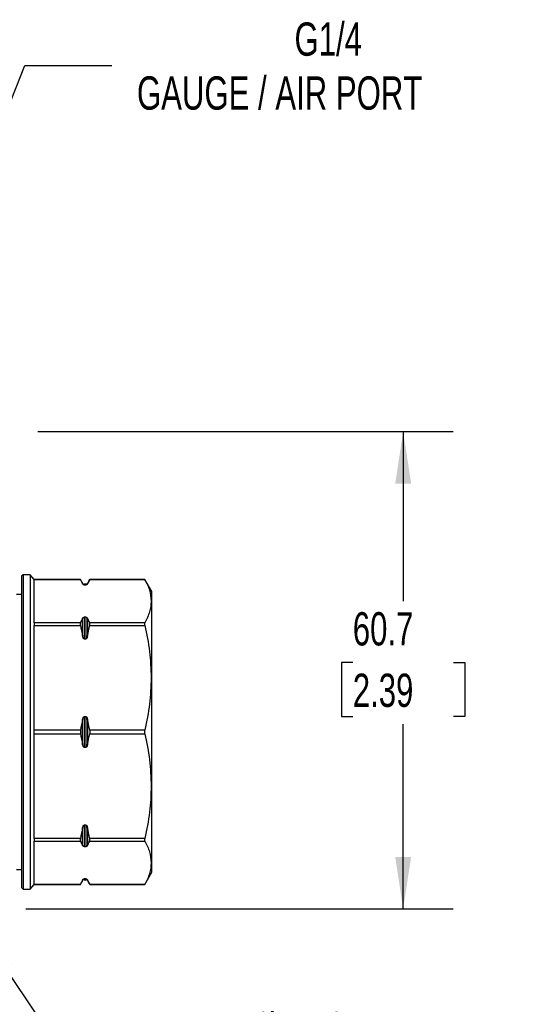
# Model space of a CAD drawing. Header units: millimetres. Extents: x 13 to 546, y 13 to 419.
# Tile 5 of 14: x 188 to 251, y 102 to 228. Entities that reach past the tile are written whole.
import ezdxf

# ---------------------------------------------------------------- set-up
doc = ezdxf.new("R2010")
doc.units = ezdxf.units.MM
doc.header["$LTSCALE"] = 2
doc.layers.add('DIMENSIONS', color=140, linetype='Continuous', lineweight=25)
doc.styles.add('SLDTEXTSTYLE0', font='TXT', dxfattribs={"width": 0.7})
doc.dimstyles.new('SLDDIMSTYLE0', dxfattribs={"dimtxt": 4.316016, "dimasz": 6.604, "dimexe": 0, "dimexo": 0.0625, "dimgap": 1.079004, "dimtad": 0, "dimtih": 1, "dimtoh": 1, "dimrnd": 1e-09, "dimzin": 12, "dimdsep": 46, "dimtxsty": 'SLDTEXTSTYLE0', "dimsah": 1, "dimcen": 0.09, "dimadec": 0, "dimazin": 3, "dimtfac": 1, "dimtmove": 0, "dimatfit": 0, "dimfxl": 0, "dimfrac": 2, "dimtolj": 1, "dimtzin": 12, "dimarcsym": 0})
doc.dimstyles.new('SLDDIMSTYLE1', dxfattribs={"dimtxt": 4.316016, "dimasz": 6.604, "dimexe": 0, "dimexo": 0.0625, "dimgap": 1.079004, "dimtad": 0, "dimtih": 1, "dimtoh": 1, "dimrnd": 1e-09, "dimzin": 12, "dimdsep": 46, "dimtxsty": 'SLDTEXTSTYLE0', "dimsah": 1, "dimcen": 0.09, "dimadec": 0, "dimazin": 3, "dimtfac": 1, "dimtofl": 0, "dimtmove": 0, "dimatfit": 3, "dimfxl": 0, "dimfrac": 2, "dimtolj": 1, "dimtzin": 12, "dimarcsym": 0})
doc.dimstyles.new('SLDDIMSTYLE2', dxfattribs={"dimtxt": 4.316016, "dimasz": 6.604, "dimexe": 0, "dimexo": 0.0625, "dimgap": 1.079004, "dimtad": 0, "dimtih": 1, "dimtoh": 1, "dimrnd": 1e-09, "dimzin": 12, "dimdsep": 46, "dimtxsty": 'SLDTEXTSTYLE0', "dimsah": 1, "dimcen": 0, "dimadec": 0, "dimazin": 3, "dimtfac": 1, "dimtofl": 0, "dimtmove": 0, "dimatfit": 3, "dimfxl": 0, "dimfrac": 2, "dimtolj": 1, "dimtzin": 12, "dimarcsym": 0})
doc.dimstyles.new('SLDDIMSTYLE3', dxfattribs={"dimtxt": 4.316016, "dimasz": 6.604, "dimexe": 0, "dimexo": 0.0625, "dimgap": 1.079004, "dimtad": 0, "dimtih": 1, "dimtoh": 1, "dimrnd": 1e-09, "dimzin": 12, "dimdsep": 46, "dimtxsty": 'SLDTEXTSTYLE0', "dimsah": 1, "dimcen": 0, "dimadec": 0, "dimazin": 3, "dimtfac": 1, "dimtofl": 0, "dimtmove": 0, "dimatfit": 3, "dimfxl": 0, "dimfrac": 2, "dimtolj": 1, "dimtzin": 12, "dimarcsym": 0})

# ---------------------------------------------------------------- blocks, each defined once
blk = doc.blocks.new('_D')
at = {"layer": 'DIMENSIONS'}
for p, q in [((133.09, 106.88), (133.09, 74.87)), ((180.59, 106.88), (180.59, 74.87)), ((133.09, 81.22), (120.39, 81.22)), ((149.08, 81.22), (147.63, 81.22)), ((147.63, 81.22), (147.63, 74.36)), ((161.91, 81.22), (163.36, 81.22)), ((163.36, 81.22), (163.36, 74.36)), ((180.59, 81.22), (193.29, 81.22)), ((147.63, 74.36), (149.08, 74.36)), ((163.36, 74.36), (161.91, 74.36))]:
    blk.add_line(p, q, dxfattribs=at)
for points in [[(133.09, 81.22), (126.49, 82.24), (126.49, 80.21)], [(180.59, 81.22), (187.2, 80.21), (187.2, 82.24)]]:
    blk.add_solid(points, dxfattribs=at)
at = {"layer": 'DIMENSIONS', "char_height": 4.233, "attachment_point": 1, "style": 'SLDTEXTSTYLE0'}
for s, insert in [('47.5', (149.08, 87.65)), ('1.87', (149.08, 79.82))]:
    blk.add_mtext(s, dxfattribs=dict(at, insert=insert))
blk = doc.blocks.new('_D_1')
at = {"layer": 'DIMENSIONS'}
for p, q in [((189.83, 175.31), (242.69, 175.31)), ((236.34, 175.31), (236.34, 153.75)), ((229.93, 145.92), (228.48, 145.92)), ((228.48, 145.92), (228.48, 139.06)), ((242.75, 145.92), (244.2, 145.92)), ((244.2, 145.92), (244.2, 139.06)), ((228.48, 139.06), (229.93, 139.06)), ((244.2, 139.06), (242.75, 139.06)), ((236.34, 114.61), (236.34, 138.09)), ((188.32, 114.61), (242.69, 114.61))]:
    blk.add_line(p, q, dxfattribs=at)
for points in [[(236.34, 175.31), (235.33, 168.7), (237.36, 168.7)], [(236.34, 114.61), (237.36, 121.21), (235.33, 121.21)]]:
    blk.add_solid(points, dxfattribs=at)
at = {"layer": 'DIMENSIONS', "char_height": 4.233, "attachment_point": 1, "style": 'SLDTEXTSTYLE0'}
for s, insert in [('60.7', (229.93, 152.34)), ('2.39', (229.93, 144.52))]:
    blk.add_mtext(s, dxfattribs=dict(at, insert=insert))
blk = doc.blocks.new('_D_2')
at = {"layer": 'DIMENSIONS'}
for p, q in [((182.07, 112.41), (197.94, 88.76)), ((218.42, 95.03), (216.97, 95.03)), ((216.97, 95.03), (216.97, 88.17)), ((231.25, 95.03), (232.69, 95.03)), ((232.69, 95.03), (232.69, 88.17)), ((197.94, 88.76), (209.05, 88.76)), ((216.97, 88.17), (218.42, 88.17)), ((232.69, 88.17), (231.25, 88.17))]:
    blk.add_line(p, q, dxfattribs=at)
blk.add_solid([(182.07, 112.41), (184.9, 106.36), (186.59, 107.49)], dxfattribs=at)
at = {"layer": 'DIMENSIONS', "char_height": 4.233, "attachment_point": 1, "style": 'SLDTEXTSTYLE0'}
for s, insert in [('%%c', (216.96, 101.45)), ('5.3', (223.47, 101.45)), ('0.21', (218.42, 93.62)), ('THRU X2', (212.22, 85.8))]:
    blk.add_mtext(s, dxfattribs=dict(at, insert=insert))
blk = doc.blocks.new('_D_5')
at = {"layer": 'DIMENSIONS'}
for p, q in [((158.03, 145.53), (188.16, 221.9)), ((188.16, 221.9), (199.27, 221.9))]:
    blk.add_line(p, q, dxfattribs=at)
blk.add_solid([(158.03, 145.53), (161.4, 151.3), (159.51, 152.05)], dxfattribs=at)
at = {"layer": 'DIMENSIONS', "attachment_point": 1, "style": 'SLDTEXTSTYLE0'}
for s, insert, char_height in [('G1/4', (222.51, 227.36), 4.233), ('GAUGE / AIR PORT', (202.45, 220.5), 4.2333)]:
    blk.add_mtext(s, dxfattribs=dict(at, insert=insert, char_height=char_height))

msp = doc.modelspace()

# ---------------------------------------------------------------- linework, layer by layer
for p, q in [((187.941, 157.106), (187.741, 156.906)), ((187.741, 156.906), (187.741, 137.106)), ((188.841, 157.106), (187.941, 157.106)), ((187.941, 157.106), (187.941, 117.106)), ((189.341, 156.506), (188.841, 157.106)), ((188.841, 157.106), (188.841, 155.584)), ((188.841, 155.584), (188.841, 117.106)), ((195.244, 156.506), (189.341, 156.506)), ((189.341, 156.506), (189.341, 156.505)), ((189.341, 150.996), (189.341, 156.505)), ((189.341, 156.505), (195.244, 156.505)), ((195.534, 156.005), (195.244, 156.506)), ((195.244, 156.505), (195.244, 156.506)), ((195.534, 155.935), (195.534, 156.005)), ((195.976, 155.905), (195.707, 155.905)), ((195.707, 155.905), (195.707, 155.805)), ((195.707, 155.805), (195.976, 155.805)), ((195.976, 155.805), (195.976, 155.905)), ((196.439, 156.506), (196.149, 156.005)), ((196.149, 156.005), (196.149, 155.935)), ((203.447, 156.506), (196.439, 156.506)), ((196.439, 156.505), (196.439, 156.506)), ((196.439, 156.505), (203.447, 156.505)), ((204.341, 154.956), (203.447, 156.506)), ((203.447, 156.505), (203.447, 156.506)), ((187.741, 154.606), (187.091, 154.606)), ((204.341, 119.256), (204.341, 154.956)), ((195.534, 149.274), (195.534, 151.566)), ((195.707, 151.696), (195.707, 148.96)), ((195.976, 151.696), (195.707, 151.696)), ((195.976, 148.96), (195.976, 151.696)), ((196.149, 151.566), (196.149, 149.274)), ((189.341, 150.996), (189.341, 150.65)), ((195.244, 150.996), (189.341, 150.996)), ((189.341, 137.351), (189.341, 150.65)), ((189.341, 150.65), (195.244, 150.65)), ((195.244, 150.65), (195.244, 150.996)), ((196.439, 150.65), (196.439, 150.996)), ((203.447, 150.996), (196.439, 150.996)), ((196.439, 150.65), (203.447, 150.65)), ((203.447, 150.65), (203.447, 150.996)), ((195.707, 148.96), (195.976, 148.96)), ((195.976, 139.041), (195.707, 139.041)), ((195.707, 139.041), (195.707, 135.171)), ((195.976, 135.171), (195.976, 139.041)), ((195.534, 135.486), (195.534, 138.726)), ((196.149, 138.726), (196.149, 135.486)), ((187.741, 137.106), (187.741, 117.306)), ((189.341, 136.861), (189.341, 137.351)), ((195.244, 137.351), (189.341, 137.351)), ((189.341, 136.861), (195.244, 136.861)), ((189.341, 123.563), (189.341, 136.861)), ((195.244, 137.351), (195.244, 136.861)), ((196.439, 137.351), (196.439, 136.861)), ((203.447, 137.351), (196.439, 137.351)), ((196.439, 136.861), (203.447, 136.861)), ((203.447, 136.861), (203.447, 137.351)), ((195.707, 135.171), (195.976, 135.171)), ((195.534, 122.646), (195.534, 124.938)), ((195.976, 125.252), (195.707, 125.252)), ((195.707, 125.252), (195.707, 122.516)), ((195.976, 122.516), (195.976, 125.252)), ((196.149, 124.938), (196.149, 122.646)), ((195.244, 123.563), (189.341, 123.563)), ((189.341, 123.563), (189.341, 123.216)), ((189.341, 117.708), (189.341, 123.216)), ((189.341, 123.216), (195.244, 123.216)), ((195.244, 123.216), (195.244, 123.563)), ((203.447, 123.563), (196.439, 123.563)), ((196.439, 123.216), (196.439, 123.563)), ((196.439, 123.216), (203.447, 123.216)), ((203.447, 123.216), (203.447, 123.563)), ((195.707, 122.516), (195.976, 122.516)), ((187.091, 119.606), (187.741, 119.606)), ((203.447, 117.706), (204.341, 119.256)), ((195.244, 117.706), (195.534, 118.208)), ((195.534, 118.208), (195.534, 118.277)), ((195.976, 118.407), (195.707, 118.407)), ((195.707, 118.407), (195.707, 118.308)), ((195.707, 118.308), (195.976, 118.308)), ((195.976, 118.308), (195.976, 118.407)), ((196.149, 118.277), (196.149, 118.208)), ((196.149, 118.208), (196.439, 117.706)), ((187.741, 117.306), (187.941, 117.106)), ((187.941, 117.106), (188.841, 117.106)), ((188.841, 117.106), (189.341, 117.706)), ((189.341, 117.708), (189.341, 117.706)), ((195.244, 117.708), (189.341, 117.708)), ((189.341, 117.706), (195.244, 117.706)), ((195.244, 117.706), (195.244, 117.708)), ((203.447, 117.708), (196.439, 117.708)), ((196.439, 117.706), (196.439, 117.708)), ((196.439, 117.706), (203.447, 117.706)), ((203.447, 117.706), (203.447, 117.708))]:
    msp.add_line(p, q)
for centre, start, end in [((195.707, 156.105), 210, 270), ((195.976, 156.105), 270, 330), ((195.707, 118.108), 90, 150), ((195.976, 118.108), 30, 90)]:
    msp.add_arc(centre, 0.2, start, end)
for points in [[(195.244, 156.505), (195.35, 156.315), (195.447, 156.126), (195.534, 155.935)], [(196.149, 155.935), (196.236, 156.126), (196.333, 156.315), (196.439, 156.505)], [(195.534, 151.566), (195.447, 151.375), (195.35, 151.185), (195.244, 150.996)], [(196.439, 150.996), (196.333, 151.185), (196.236, 151.375), (196.149, 151.566)], [(195.244, 150.65), (195.35, 150.193), (195.447, 149.735), (195.534, 149.274)], [(196.149, 149.274), (196.236, 149.735), (196.333, 150.193), (196.439, 150.65)], [(195.534, 138.726), (195.447, 138.266), (195.35, 137.808), (195.244, 137.351)], [(196.439, 137.351), (196.333, 137.808), (196.236, 138.266), (196.149, 138.726)], [(195.244, 136.861), (195.35, 136.404), (195.447, 135.946), (195.534, 135.486)], [(196.149, 135.486), (196.236, 135.946), (196.333, 136.404), (196.439, 136.861)], [(195.534, 124.938), (195.447, 124.478), (195.35, 124.019), (195.244, 123.563)], [(196.439, 123.563), (196.333, 124.019), (196.236, 124.478), (196.149, 124.938)], [(195.244, 123.216), (195.35, 123.027), (195.447, 122.837), (195.534, 122.646)], [(196.149, 122.646), (196.236, 122.837), (196.333, 123.027), (196.439, 123.216)], [(195.534, 118.277), (195.447, 118.087), (195.35, 117.897), (195.244, 117.708)], [(196.439, 117.708), (196.333, 117.897), (196.236, 118.087), (196.149, 118.277)]]:
    msp.add_open_spline(points, degree=3)
for points, knots in [([(195.707, 155.805), (195.69, 155.805), (195.674, 155.808), (195.648, 155.816), (195.637, 155.821), (195.609, 155.837), (195.596, 155.849), (195.56, 155.885), (195.545, 155.91), (195.534, 155.935)], [0, 0, 0, 0, 0.125, 0.125, 0.25, 0.25, 0.5, 0.5, 1, 1, 1, 1]), ([(196.149, 155.935), (196.138, 155.91), (196.122, 155.885), (196.087, 155.849), (196.073, 155.837), (196.045, 155.821), (196.035, 155.816), (196.009, 155.808), (195.993, 155.805), (195.976, 155.805)], [0, 0, 0, 0, 0.5, 0.5, 0.75, 0.75, 0.875, 0.875, 1, 1, 1, 1]), ([(203.447, 156.505), (203.701, 156.05), (203.902, 155.594), (204.174, 154.679), (204.245, 154.22), (204.247, 153.299), (204.177, 152.836), (203.904, 151.91), (203.701, 151.452), (203.447, 150.996)], [0, 0, 0, 0, 0.25, 0.25, 0.5, 0.5, 0.75, 0.75, 1, 1, 1, 1]), ([(195.534, 151.566), (195.545, 151.591), (195.56, 151.616), (195.596, 151.652), (195.609, 151.664), (195.637, 151.68), (195.648, 151.685), (195.674, 151.693), (195.69, 151.696), (195.707, 151.696)], [0, 0, 0, 0, 0.5, 0.5, 0.75, 0.75, 0.875, 0.875, 1, 1, 1, 1]), ([(195.976, 151.696), (195.993, 151.696), (196.009, 151.693), (196.035, 151.685), (196.046, 151.68), (196.074, 151.664), (196.087, 151.652), (196.122, 151.616), (196.138, 151.591), (196.149, 151.566)], [0, 0, 0, 0, 0.125, 0.125, 0.25, 0.25, 0.5, 0.5, 1, 1, 1, 1]), ([(203.447, 150.65), (203.701, 149.554), (203.902, 148.453), (204.174, 146.237), (204.246, 145.122), (204.246, 142.879), (204.174, 141.764), (203.902, 139.548), (203.701, 138.447), (203.447, 137.351)], [0, 0, 0, 0, 0.25, 0.25, 0.5, 0.5, 0.75, 0.75, 1, 1, 1, 1]), ([(195.707, 148.96), (195.69, 148.96), (195.674, 148.967), (195.648, 148.987), (195.637, 148.999), (195.609, 149.038), (195.596, 149.066), (195.56, 149.153), (195.545, 149.213), (195.534, 149.274)], [0, 0, 0, 0, 0.125, 0.125, 0.25, 0.25, 0.5, 0.5, 1, 1, 1, 1]), ([(196.149, 149.274), (196.138, 149.213), (196.122, 149.153), (196.087, 149.066), (196.073, 149.038), (196.045, 148.999), (196.035, 148.987), (196.009, 148.967), (195.993, 148.96), (195.976, 148.96)], [0, 0, 0, 0, 0.5, 0.5, 0.75, 0.75, 0.875, 0.875, 1, 1, 1, 1]), ([(195.534, 138.726), (195.545, 138.787), (195.56, 138.848), (195.596, 138.935), (195.609, 138.963), (195.637, 139.002), (195.648, 139.014), (195.674, 139.033), (195.69, 139.041), (195.707, 139.041)], [0, 0, 0, 0, 0.5, 0.5, 0.75, 0.75, 0.875, 0.875, 1, 1, 1, 1]), ([(195.976, 139.041), (195.993, 139.041), (196.009, 139.033), (196.035, 139.013), (196.046, 139.001), (196.074, 138.962), (196.087, 138.934), (196.122, 138.848), (196.138, 138.787), (196.149, 138.726)], [0, 0, 0, 0, 0.125, 0.125, 0.25, 0.25, 0.5, 0.5, 1, 1, 1, 1]), ([(203.447, 136.861), (203.701, 135.763), (203.902, 134.662), (204.174, 132.454), (204.245, 131.346), (204.247, 129.122), (204.177, 128.004), (203.904, 125.77), (203.701, 124.662), (203.447, 123.563)], [0, 0, 0, 0, 0.25, 0.25, 0.5, 0.5, 0.75, 0.75, 1, 1, 1, 1]), ([(195.707, 135.171), (195.69, 135.171), (195.674, 135.179), (195.648, 135.199), (195.637, 135.211), (195.609, 135.25), (195.596, 135.278), (195.56, 135.364), (195.545, 135.425), (195.534, 135.486)], [0, 0, 0, 0, 0.125, 0.125, 0.25, 0.25, 0.5, 0.5, 1, 1, 1, 1]), ([(196.149, 135.486), (196.138, 135.425), (196.122, 135.364), (196.087, 135.277), (196.073, 135.249), (196.045, 135.211), (196.035, 135.198), (196.009, 135.179), (195.993, 135.171), (195.976, 135.171)], [0, 0, 0, 0, 0.5, 0.5, 0.75, 0.75, 0.875, 0.875, 1, 1, 1, 1]), ([(195.534, 124.938), (195.545, 124.999), (195.56, 125.059), (195.596, 125.146), (195.609, 125.174), (195.637, 125.213), (195.648, 125.225), (195.674, 125.245), (195.69, 125.252), (195.707, 125.252)], [0, 0, 0, 0, 0.5, 0.5, 0.75, 0.75, 0.875, 0.875, 1, 1, 1, 1]), ([(195.976, 125.252), (195.993, 125.252), (196.009, 125.245), (196.035, 125.225), (196.046, 125.213), (196.074, 125.174), (196.087, 125.146), (196.122, 125.059), (196.138, 124.999), (196.149, 124.938)], [0, 0, 0, 0, 0.125, 0.125, 0.25, 0.25, 0.5, 0.5, 1, 1, 1, 1]), ([(203.447, 123.216), (203.701, 122.761), (203.902, 122.305), (204.174, 121.39), (204.245, 120.931), (204.247, 120.01), (204.177, 119.547), (203.904, 118.622), (203.701, 118.163), (203.447, 117.708)], [0, 0, 0, 0, 0.25, 0.25, 0.5, 0.5, 0.75, 0.75, 1, 1, 1, 1]), ([(195.707, 122.516), (195.69, 122.516), (195.674, 122.519), (195.648, 122.527), (195.637, 122.532), (195.609, 122.549), (195.596, 122.56), (195.56, 122.596), (195.545, 122.621), (195.534, 122.646)], [0, 0, 0, 0, 0.125, 0.125, 0.25, 0.25, 0.5, 0.5, 1, 1, 1, 1]), ([(196.149, 122.646), (196.138, 122.621), (196.122, 122.596), (196.087, 122.56), (196.073, 122.548), (196.045, 122.532), (196.035, 122.527), (196.009, 122.519), (195.993, 122.516), (195.976, 122.516)], [0, 0, 0, 0, 0.5, 0.5, 0.75, 0.75, 0.875, 0.875, 1, 1, 1, 1]), ([(195.534, 118.277), (195.545, 118.302), (195.56, 118.328), (195.596, 118.364), (195.609, 118.375), (195.637, 118.391), (195.648, 118.396), (195.674, 118.404), (195.69, 118.407), (195.707, 118.407)], [0, 0, 0, 0, 0.5, 0.5, 0.75, 0.75, 0.875, 0.875, 1, 1, 1, 1]), ([(195.976, 118.407), (195.993, 118.407), (196.009, 118.404), (196.035, 118.396), (196.046, 118.391), (196.074, 118.375), (196.087, 118.363), (196.122, 118.328), (196.138, 118.302), (196.149, 118.277)], [0, 0, 0, 0, 0.125, 0.125, 0.25, 0.25, 0.5, 0.5, 1, 1, 1, 1])]:
    msp.add_open_spline(points, degree=3, knots=knots)

# ---------------------------------------------------------------- dimensions: what is measured, and where the dimension line sits
at = {"layer": 'DIMENSIONS'}
dim = msp.add_radius_dim(center=(156.841, 142.506), mpoint=(158.034, 145.529), text='G1/4\\PGAUGE / AIR PORT', dimstyle='SLDDIMSTYLE3', dxfattribs=at)
dim.commit()
dim.dimension.update_dxf_attribs({"geometry": '_D_5', "text_midpoint": (229.566, 221.902), "dimtype": 164})
dim = msp.add_linear_dim(base=(236.341, 175.306), p1=(185.781, 114.606), p2=(187.291, 175.306), angle=90, dimstyle='SLDDIMSTYLE1', dxfattribs=at)
dim.commit()
dim.dimension.update_dxf_attribs({"geometry": '_D_1', "text_midpoint": (236.341, 145.919), "dimtype": 160})
dim = msp.add_diameter_dim_2p(p1=(179.115, 116.807), p2=(182.068, 112.406), text='<>\\PTHRU X2', dimstyle='SLDDIMSTYLE2', dxfattribs=at)
dim.commit()
dim.dimension.update_dxf_attribs({"geometry": '_D_2', "text_midpoint": (224.833, 91.597), "dimtype": 163})
dim = msp.add_linear_dim(base=(180.591, 81.223), p1=(133.091, 109.416), p2=(180.591, 109.416), dimstyle='SLDDIMSTYLE0', dxfattribs=at)
dim.commit()
dim.dimension.update_dxf_attribs({"geometry": '_D', "text_midpoint": (155.496, 81.223), "dimtype": 160})

doc.saveas('drawing.dxf')
